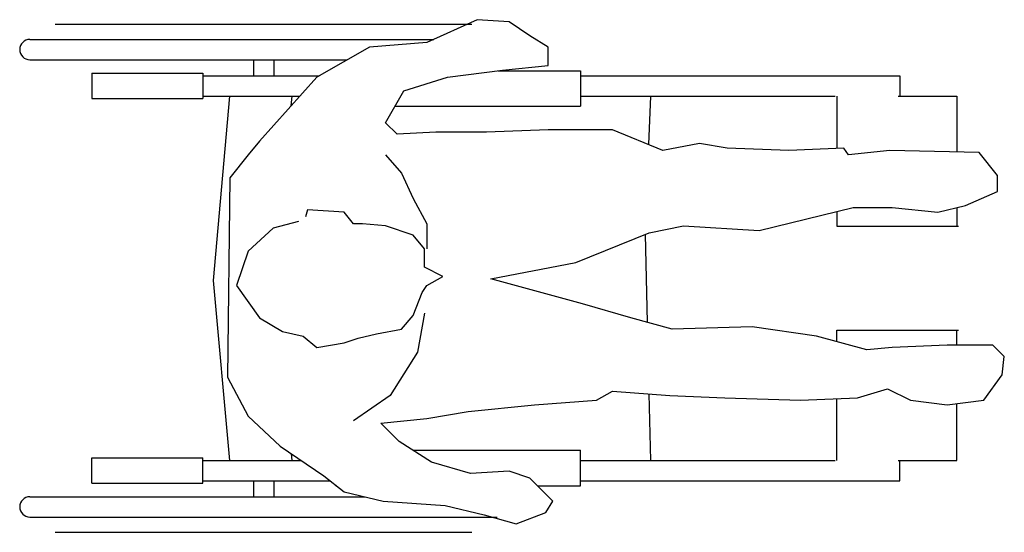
# Model space of a CAD drawing. Extents: x 266.1 to 314.6, y 144.6 to 169.8.
import ezdxf

# ---------------------------------------------------------------- set-up
doc = ezdxf.new("R2010")
doc.units = 0
doc.layers.get('0').update_dxf_attribs({"linetype": 'CONTINUOUS'})

msp = doc.modelspace()

# ---------------------------------------------------------------- linework, layer by layer
at = {"color": 0}
for p, q in [((267.897956, 169.569535), (288.397956, 169.569535)), ((266.647956, 168.819535), (286.52841, 168.819535)), ((266.647956, 167.819535), (282.271191, 167.819535)), ((277.647956, 167.819535), (277.647956, 167.032319)), ((278.647956, 167.819535), (278.647956, 167.032319)), ((289.689426, 167.282319), (293.748031, 167.282319)), ((293.748031, 167.282319), (293.748031, 165.532319)), ((269.697646, 167.157319), (269.697646, 165.907319)), ((269.697646, 167.157319), (275.168776, 167.157319)), ((275.168776, 167.157319), (275.168776, 165.907319)), ((275.168776, 167.032319), (280.878424, 167.032319)), ((293.748031, 167.032319), (309.461397, 167.032319)), ((309.461397, 167.032319), (309.461397, 166.032319)), ((269.697646, 165.907319), (275.168776, 165.907319)), ((275.168776, 166.032319), (279.931735, 166.032319)), ((276.476273, 166.032319), (275.667332, 156.962842)), ((279.541458, 166.032319), (279.496946, 165.545355)), ((293.748031, 166.032319), (306.277841, 166.032319)), ((297.184422, 166.032319), (297.095896, 163.649684)), ((306.355175, 166.032319), (306.355175, 163.460098)), ((309.384063, 166.032319), (312.271789, 166.032319)), ((312.271789, 166.032319), (312.271789, 163.277222)), ((284.619883, 165.532319), (293.748031, 165.532319)), ((312.271789, 160.551957), (312.271789, 159.626673)), ((306.355175, 160.346446), (306.355175, 159.626673)), ((306.355175, 159.626673), (312.34237, 159.626673)), ((296.931481, 159.224529), (296.931266, 159.218746)), ((296.931266, 159.218746), (297.029554, 154.904507)), ((275.667332, 156.962842), (276.476273, 148.106751)), ((306.355175, 154.512397), (312.34237, 154.512397)), ((306.355175, 153.95437), (306.355175, 154.512397)), ((312.271789, 153.776019), (312.271789, 154.512397)), ((297.109916, 151.377128), (297.184422, 148.106751)), ((306.355175, 148.106751), (306.355175, 151.14096)), ((312.271789, 148.106751), (312.271789, 150.904881)), ((279.511758, 148.439966), (279.541458, 148.106751)), ((285.502715, 148.606751), (293.748031, 148.606751)), ((293.748031, 146.856751), (293.748031, 148.606751)), ((269.697646, 148.231751), (275.168776, 148.231751)), ((269.697646, 146.981751), (269.697646, 148.231751)), ((275.168776, 146.981751), (275.168776, 148.231751)), ((275.168776, 148.106751), (279.998765, 148.106751)), ((293.748031, 148.106751), (306.277841, 148.106751)), ((309.384063, 148.106751), (312.271789, 148.106751)), ((309.461397, 147.106751), (309.461397, 148.106751)), ((269.697646, 146.981751), (275.168776, 146.981751)), ((275.168776, 147.106751), (281.41793, 147.106751)), ((277.647956, 147.106751), (277.647956, 146.319535)), ((278.647956, 147.106751), (278.647956, 146.319535)), ((281.712939, 146.856751), (281.712939, 146.8773)), ((281.712939, 146.856751), (281.739359, 146.856751)), ((291.6362, 146.856751), (293.748031, 146.856751)), ((293.748031, 147.106751), (309.461397, 147.106751)), ((266.647956, 146.319535), (283.137865, 146.319535)), ((266.647956, 145.319535), (289.647956, 145.319535)), ((267.897956, 144.569535), (288.397956, 144.569535))]:
    msp.add_line(p, q, dxfattribs=at)
msp.add_lwpolyline([(276.484233, 162.008718), (276.371456, 152.197146), (277.386447, 150.279942), (278.96532, 148.813845), (281.108078, 147.347748), (282.123068, 146.558311), (284.040272, 146.107204), (287.085243, 145.88165), (289.002447, 145.430544), (290.58132, 144.979437), (292.047417, 145.54332), (292.385748, 146.107204), (291.257981, 147.234971), (290.24299, 147.573301), (288.325786, 147.460524), (286.408583, 148.024408), (284.829709, 149.039398), (283.927495, 149.941612), (286.183029, 150.167165), (288.21301, 150.505495), (291.483534, 150.843825), (294.528505, 151.069379), (295.317942, 151.520485), (298.137359, 151.294932), (300.844, 151.182155), (304.565631, 151.069379), (307.385049, 151.182155), (308.851146, 151.633262), (309.978913, 151.069379), (311.78334, 150.843825), (313.587767, 151.069379), (314.489981, 152.309922), (314.602757, 153.212136), (314.038874, 153.776019), (311.78334, 153.776019), (309.076699, 153.663243), (307.836155, 153.550466), (305.355068, 154.227126), (302.19732, 154.678233), (298.250136, 154.565456), (296.220155, 155.12934), (293.851845, 155.806), (289.340777, 157.046544), (293.513515, 157.835981), (297.122369, 159.302078), (298.814019, 159.640408), (302.53565, 159.414854), (307.159495, 160.542621), (309.076699, 160.542621), (311.332233, 160.317068), (312.685553, 160.655398), (314.264427, 161.332058), (314.264427, 162.121495), (313.362214, 163.249262), (308.963922, 163.362039), (306.933942, 163.136485), (306.708388, 163.474816), (304.001748, 163.362039), (300.956777, 163.474816), (299.603456, 163.700369), (297.799029, 163.362039), (295.317942, 164.377029), (292.160194, 164.377029), (289.115223, 164.264252), (286.634136, 164.264252), (284.716932, 164.151476), (284.153049, 164.715359), (285.055262, 166.294233), (287.198019, 166.970893), (289.90466, 167.309223), (292.160194, 167.534777), (292.160194, 168.43699), (291.257981, 169.000874), (290.24299, 169.677534), (288.664117, 169.790311), (286.183029, 168.662544), (283.363612, 168.43699), (280.769748, 166.970893), (277.95033, 163.813146), (277.386447, 163.136485)], close=True, dxfattribs=at)
for points in [[(284.153049, 163.136485), (284.942485, 162.234272), (285.506369, 160.993728), (286.183029, 159.753184), (286.183029, 158.512641)], [(279.867534, 159.865961), (278.62699, 159.527631), (277.386447, 158.399864), (276.822563, 156.708214), (277.95033, 155.12934), (279.078097, 154.45268), (280.093087, 154.227126), (280.769748, 153.663243), (282.123068, 153.888796), (282.799728, 154.11435), (283.701942, 154.339903), (284.942485, 154.565456), (285.506369, 155.242117), (285.957476, 156.369883), (286.183029, 156.708214), (286.972466, 157.15932), (286.070252, 157.610427), (286.070252, 158.512641), (285.506369, 159.189301), (284.153049, 159.640408), (283.025282, 159.753184), (282.574175, 159.753184), (282.123068, 160.317068), (280.318641, 160.429845), (280.205864, 160.091515)], [(286.070252, 155.354893), (285.731922, 153.437689), (284.378602, 151.294932), (282.574175, 150.054388)]]:
    msp.add_lwpolyline(points, dxfattribs=at)
for centre in [(266.647956, 168.319535), (266.647956, 145.819535)]:
    msp.add_arc(centre, 0.5, 90, 270, dxfattribs=at)

doc.saveas('drawing.dxf')
